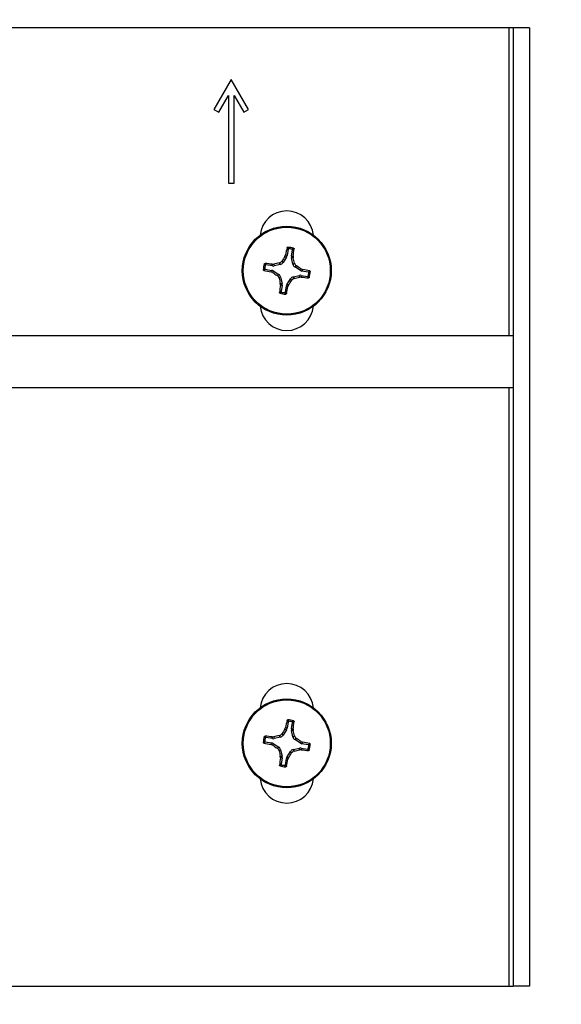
# Model space of a CAD drawing. Header units: inches. Extents: x 0.3 to 33.8, y 0.2 to 21.7.
# Tile 65 of 90: x 25.636 to 25.832, y 9.767 to 10.123. Entities that reach past the tile are written whole.
import ezdxf

# ---------------------------------------------------------------- set-up
doc = ezdxf.new("R2010")
doc.units = ezdxf.units.IN
doc.header["$MEASUREMENT"] = 0
doc.layers.add('BORDERS', color=7, linetype='Continuous')
doc.styles.add('SLDTEXTSTYLE0', font='TXT', dxfattribs={"width": 0.75})
doc.dimstyles.new('SLDDIMSTYLE0', dxfattribs={"dimtxt": 0.1377952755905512, "dimasz": 0.14, "dimexe": 0, "dimexo": 0.0625, "dimgap": 0.0344488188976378, "dimtad": 1, "dimdec": 3, "dimlfac": 10, "dimrnd": 1e-09, "dimzin": 4, "dimdsep": 46, "dimtxsty": 'SLDTEXTSTYLE0', "dimblk1": 'CLOSED', "dimblk2": 'CLOSED', "dimsah": 1, "dimcen": 0.09, "dimadec": 0, "dimazin": 1, "dimtfac": 1, "dimtdec": 3, "dimtofl": 0, "dimtmove": 0, "dimatfit": 3, "dimldrblk": 'CLOSED', "dimfxl": 0, "dimfrac": 2, "dimtolj": 1, "dimtzin": 12, "dimarcsym": 0})
doc.dimstyles.new('SLDDIMSTYLE1', dxfattribs={"dimtxt": 0.18, "dimasz": 0.14, "dimexe": 0, "dimexo": 0.0625, "dimgap": 0, "dimtad": 0, "dimtih": 1, "dimtoh": 1, "dimdec": 0, "dimrnd": 1e-09, "dimzin": 0, "dimdsep": 46, "dimtxsty": 'Standard', "dimsah": 1, "dimcen": 0.09, "dimadec": 0, "dimazin": 0, "dimtfac": 0.14, "dimtdec": 0, "dimtofl": 0, "dimtmove": 0, "dimatfit": 3, "dimfxl": 0, "dimfrac": 2, "dimtolj": 1, "dimtzin": 0, "dimarcsym": 0})
doc.dimstyles.new('SLDDIMSTYLE3', dxfattribs={"dimtxt": 0.1377952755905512, "dimasz": 0.14, "dimexe": 0, "dimexo": 0.0625, "dimgap": 0.0344488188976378, "dimtad": 1, "dimdec": 3, "dimlfac": 10, "dimrnd": 1e-09, "dimzin": 12, "dimdsep": 46, "dimtxsty": 'SLDTEXTSTYLE0', "dimblk1": 'CLOSED', "dimblk2": 'CLOSED', "dimsah": 1, "dimcen": 0.09, "dimadec": 0, "dimazin": 3, "dimtfac": 1, "dimtdec": 3, "dimtmove": 0, "dimatfit": 0, "dimldrblk": 'CLOSED', "dimfxl": 0, "dimfrac": 2, "dimtolj": 1, "dimtzin": 12, "dimarcsym": 0})

# ---------------------------------------------------------------- blocks, each defined once
blk = doc.blocks.new('_Closed')
at = {"color": 0, "linetype": 'ByBlock', "lineweight": -2}
for p, q in [((-1, 0.166667), (0, 0)), ((-1, 0.166667), (-1, -0.166667)), ((0, 0), (-1, -0.166667)), ((0, 0), (-1, 0))]:
    blk.add_line(p, q, dxfattribs=at)
blk = doc.blocks.new('_D_9')
at = {"layer": 'BORDERS'}
for p, q in [((25.33113096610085, 9.83649676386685), (25.33113096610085, 8.476502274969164)), ((25.08506797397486, 9.757520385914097), (25.08506797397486, 8.476502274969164)), ((25.63214045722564, 8.940788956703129), (25.59015595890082, 8.940788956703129)), ((25.59015595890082, 8.940788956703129), (25.59015595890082, 8.722038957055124)), ((25.98849435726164, 8.940788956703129), (26.03047885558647, 8.940788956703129)), ((26.03047885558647, 8.940788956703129), (26.03047885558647, 8.722038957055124)), ((25.59015595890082, 8.722038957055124), (25.63214045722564, 8.722038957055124)), ((26.03047885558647, 8.722038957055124), (25.98849435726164, 8.722038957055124)), ((25.08506797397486, 8.515872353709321), (24.83506797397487, 8.515872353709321)), ((25.08506797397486, 8.515872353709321), (25.33113096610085, 8.515872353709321)), ((25.33113096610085, 8.515872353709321), (26.12337102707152, 8.515872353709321))]:
    blk.add_line(p, q, dxfattribs=at)
at = {"layer": 'BORDERS', "xscale": 0.14, "yscale": 0.14}
blk.add_blockref('_Closed', (25.08506797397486, 8.515872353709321, -0.1940375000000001), dxfattribs=at)
at = {"layer": 'BORDERS', "xscale": 0.14, "yscale": 0.14, "rotation": 180.0000000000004}
blk.add_blockref('_Closed', (25.33113096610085, 8.515872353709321, -0.1940375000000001), dxfattribs=at)
at = {"layer": 'BORDERS', "char_height": 0.1377952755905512, "attachment_point": 1, "style": 'SLDTEXTSTYLE0'}
for s, insert in [('62.5', (25.63214045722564, 8.899666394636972)), ('2.461', (25.58123275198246, 8.693499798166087))]:
    blk.add_mtext(s, dxfattribs=dict(at, insert=insert))
blk = doc.blocks.new('_D_11')
at = {"layer": 'BORDERS'}
for p, q in [((25.9176860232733, 10.90231424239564), (25.87570152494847, 10.90231424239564)), ((25.87570152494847, 10.90231424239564), (25.87570152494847, 10.68356424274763)), ((26.37585533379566, 10.90231424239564), (26.41783983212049, 10.90231424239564)), ((26.41783983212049, 10.90231424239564), (26.41783983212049, 10.68356424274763)), ((25.87570152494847, 10.68356424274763), (25.9176860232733, 10.68356424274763)), ((26.41783983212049, 10.68356424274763), (26.37585533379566, 10.68356424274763)), ((25.08506797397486, 10.03594558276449), (25.08506797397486, 10.51676771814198)), ((25.82101797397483, 10.15960306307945), (25.82101797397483, 10.51676771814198)), ((25.08506797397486, 10.47739763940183), (25.82101797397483, 10.47739763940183)), ((25.82101797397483, 10.47739763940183), (26.51073200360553, 10.47739763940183))]:
    blk.add_line(p, q, dxfattribs=at)
at = {"layer": 'BORDERS', "xscale": 0.14, "yscale": 0.14, "rotation": 180.0000000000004}
blk.add_blockref('_Closed', (25.08506797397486, 10.47739763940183, -0.1940375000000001), dxfattribs=at)
at = {"layer": 'BORDERS', "xscale": 0.14, "yscale": 0.14}
blk.add_blockref('_Closed', (25.82101797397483, 10.47739763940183, -0.1940375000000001), dxfattribs=at)
at = {"layer": 'BORDERS', "char_height": 0.1377952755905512, "attachment_point": 1, "style": 'SLDTEXTSTYLE0'}
for s, insert in [('186.9', (25.9176860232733, 10.86119168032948)), ('7.360', (25.91768600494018, 10.65502508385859))]:
    blk.add_mtext(s, dxfattribs=dict(at, insert=insert))

msp = doc.modelspace()

# ---------------------------------------------------------------- linework, layer by layer
at = {"color": 7, "linetype": 'Continuous', "lineweight": 25}
for p, q in [((25.81351797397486, 10.12023298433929), (25.48151797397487, 10.1202329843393)), ((25.81501797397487, 10.1202329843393), (25.81351797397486, 10.12023298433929)), ((25.81351797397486, 10.12023298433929), (25.81351797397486, 10.00870798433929)), ((25.82101797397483, 10.1202329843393), (25.81501797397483, 10.1202329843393)), ((25.81501797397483, 10.1202329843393), (25.81501797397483, 9.773232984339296)), ((25.82101797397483, 10.1202329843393), (25.82101797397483, 9.773232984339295)), ((25.71301797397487, 10.1014329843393), (25.70676797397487, 10.09060766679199)), ((25.71926797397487, 10.09060766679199), (25.71301797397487, 10.1014329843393)), ((25.70850002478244, 10.08960766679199), (25.71201797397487, 10.09570093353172)), ((25.71201797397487, 10.09570093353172), (25.71201797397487, 10.06393298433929)), ((25.71401797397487, 10.06393298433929), (25.71401797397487, 10.09570093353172)), ((25.71401797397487, 10.09570093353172), (25.7175359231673, 10.08960766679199)), ((25.70676797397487, 10.09060766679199), (25.70850002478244, 10.08960766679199)), ((25.7175359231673, 10.08960766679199), (25.71926797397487, 10.09060766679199)), ((25.71201797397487, 10.06393298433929), (25.71401797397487, 10.06393298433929)), ((25.73302664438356, 10.03721125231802), (25.73177030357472, 10.03521271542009)), ((25.73244743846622, 10.03743248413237), (25.73267924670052, 10.03799398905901)), ((25.73302664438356, 10.03721125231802), (25.73244743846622, 10.03743248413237)), ((25.73267924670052, 10.03799398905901), (25.73324332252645, 10.03777853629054)), ((25.73363264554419, 10.04006706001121), (25.73324332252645, 10.03777853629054)), ((25.7348168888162, 10.03751084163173), (25.735206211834, 10.03979936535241)), ((25.7348168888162, 10.03751084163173), (25.73542047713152, 10.03752765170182)), ((25.73542047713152, 10.03752765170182), (25.73545357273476, 10.03692108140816)), ((25.72789011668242, 10.03398189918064), (25.72560159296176, 10.03437122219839)), ((25.7278733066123, 10.0345854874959), (25.728479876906, 10.03461858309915)), ((25.72789011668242, 10.03398189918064), (25.7278733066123, 10.0345854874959)), ((25.728479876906, 10.03461858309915), (25.72849713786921, 10.033998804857)), ((25.73079868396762, 10.03452361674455), (25.72849713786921, 10.033998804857)), ((25.73079868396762, 10.03452361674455), (25.73039821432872, 10.03508827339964)), ((25.73136983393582, 10.03577737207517), (25.73177030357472, 10.03521271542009)), ((25.73545357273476, 10.03692108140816), (25.73483379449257, 10.03690382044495)), ((25.73535860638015, 10.03460227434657), (25.73483379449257, 10.03690382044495)), ((25.73535860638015, 10.03460227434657), (25.73592326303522, 10.03500274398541)), ((25.73661236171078, 10.0340311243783), (25.73604770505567, 10.03363065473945)), ((25.73804624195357, 10.03237431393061), (25.73604770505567, 10.03363065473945)), ((25.72533389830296, 10.03279765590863), (25.72762242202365, 10.03240833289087)), ((25.72740696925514, 10.03184425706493), (25.72762242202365, 10.03240833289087)), ((25.72796847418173, 10.03161244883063), (25.72740696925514, 10.03184425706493)), ((25.72818970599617, 10.03219165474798), (25.72796847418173, 10.03161244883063)), ((25.72818970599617, 10.03219165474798), (25.73018824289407, 10.03093531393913)), ((25.72962358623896, 10.03053484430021), (25.73018824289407, 10.03093531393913)), ((25.73543726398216, 10.03004235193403), (25.73773881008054, 10.0305671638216)), ((25.73543726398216, 10.03004235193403), (25.73583773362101, 10.02947769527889)), ((25.73775607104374, 10.02994738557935), (25.73773881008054, 10.0305671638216)), ((25.73804624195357, 10.03237431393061), (25.738267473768, 10.03295351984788)), ((25.738267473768, 10.03295351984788), (25.73882897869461, 10.03272171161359)), ((25.73834583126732, 10.03058406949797), (25.73836264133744, 10.02998048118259)), ((25.73834583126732, 10.03058406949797), (25.74063435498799, 10.03019474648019)), ((25.73882897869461, 10.03272171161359), (25.73861352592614, 10.0321576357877)), ((25.74090204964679, 10.03176831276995), (25.73861352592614, 10.0321576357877)), ((25.73087734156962, 10.02996369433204), (25.73031268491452, 10.02956322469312)), ((25.73078237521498, 10.02764488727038), (25.73140215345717, 10.02766214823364)), ((25.73081547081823, 10.02703831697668), (25.73078237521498, 10.02764488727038)), ((25.73141905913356, 10.02705512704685), (25.73081547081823, 10.02703831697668)), ((25.73087734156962, 10.02996369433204), (25.73140215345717, 10.02766214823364)), ((25.73141905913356, 10.02705512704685), (25.73102973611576, 10.02476660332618)), ((25.73260330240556, 10.02449890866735), (25.73299262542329, 10.02678743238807)), ((25.7335567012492, 10.0265719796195), (25.73299262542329, 10.02678743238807)), ((25.73320930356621, 10.02735471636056), (25.73446564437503, 10.0293532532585)), ((25.73320930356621, 10.02735471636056), (25.73378850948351, 10.02713348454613)), ((25.73378850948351, 10.02713348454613), (25.7335567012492, 10.0265719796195)), ((25.7348661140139, 10.02878859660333), (25.73446564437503, 10.0293532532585)), ((25.73836264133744, 10.02998048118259), (25.73775607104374, 10.02994738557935)), ((25.81501797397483, 10.00870798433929), (25.48001797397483, 10.00870798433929)), ((25.48001797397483, 9.989957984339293), (25.81501797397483, 9.989957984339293)), ((25.81351797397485, 9.989957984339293), (25.81351797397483, 9.773232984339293)), ((25.73302664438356, 9.86611125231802), (25.73177030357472, 9.864112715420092)), ((25.73244743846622, 9.86633248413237), (25.73267924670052, 9.86689398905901)), ((25.73302664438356, 9.86611125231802), (25.73244743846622, 9.86633248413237)), ((25.73267924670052, 9.86689398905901), (25.73324332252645, 9.86667853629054)), ((25.73363264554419, 9.868967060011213), (25.73324332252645, 9.86667853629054)), ((25.7348168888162, 9.866410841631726), (25.735206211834, 9.868699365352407)), ((25.7348168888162, 9.866410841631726), (25.73542047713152, 9.866427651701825)), ((25.73542047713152, 9.866427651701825), (25.73545357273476, 9.865821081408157)), ((25.72789011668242, 9.862881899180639), (25.72560159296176, 9.863271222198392)), ((25.7278733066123, 9.863485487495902), (25.728479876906, 9.863518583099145)), ((25.72789011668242, 9.862881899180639), (25.7278733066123, 9.863485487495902)), ((25.728479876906, 9.863518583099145), (25.72849713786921, 9.862898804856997)), ((25.73079868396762, 9.863423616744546), (25.72849713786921, 9.862898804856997)), ((25.73079868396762, 9.863423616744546), (25.73039821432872, 9.863988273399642)), ((25.73136983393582, 9.864677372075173), (25.73177030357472, 9.864112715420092)), ((25.73545357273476, 9.865821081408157), (25.73483379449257, 9.865803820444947)), ((25.73535860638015, 9.863502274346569), (25.73483379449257, 9.865803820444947)), ((25.73535860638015, 9.863502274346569), (25.73592326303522, 9.86390274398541)), ((25.73661236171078, 9.862931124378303), (25.73604770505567, 9.86253065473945)), ((25.73804624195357, 9.861274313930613), (25.73604770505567, 9.86253065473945)), ((25.72533389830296, 9.861697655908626), (25.72762242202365, 9.861308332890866)), ((25.72740696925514, 9.86074425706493), (25.72762242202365, 9.861308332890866)), ((25.72796847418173, 9.860512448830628), (25.72740696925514, 9.86074425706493)), ((25.72818970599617, 9.861091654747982), (25.72796847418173, 9.860512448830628)), ((25.72818970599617, 9.861091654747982), (25.73018824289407, 9.859835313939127)), ((25.72962358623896, 9.85943484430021), (25.73018824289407, 9.859835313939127)), ((25.73543726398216, 9.858942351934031), (25.73773881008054, 9.8594671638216)), ((25.73543726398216, 9.858942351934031), (25.73583773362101, 9.858377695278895)), ((25.73775607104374, 9.858847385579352), (25.73773881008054, 9.8594671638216)), ((25.73804624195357, 9.861274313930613), (25.738267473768, 9.861853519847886)), ((25.738267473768, 9.861853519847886), (25.73882897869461, 9.861621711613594)), ((25.73834583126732, 9.859484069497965), (25.73836264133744, 9.858880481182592)), ((25.73834583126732, 9.859484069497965), (25.74063435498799, 9.859094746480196)), ((25.73882897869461, 9.861621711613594), (25.73861352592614, 9.861057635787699)), ((25.74090204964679, 9.86066831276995), (25.73861352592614, 9.861057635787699)), ((25.73087734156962, 9.858863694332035), (25.73031268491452, 9.858463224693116)), ((25.73078237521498, 9.856544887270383), (25.73140215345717, 9.856562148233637)), ((25.73081547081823, 9.855938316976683), (25.73078237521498, 9.856544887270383)), ((25.73141905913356, 9.855955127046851), (25.73081547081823, 9.855938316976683)), ((25.73087734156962, 9.858863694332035), (25.73140215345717, 9.856562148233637)), ((25.73141905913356, 9.855955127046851), (25.73102973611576, 9.85366660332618)), ((25.73260330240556, 9.853398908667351), (25.73299262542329, 9.855687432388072)), ((25.7335567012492, 9.8554719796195), (25.73299262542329, 9.855687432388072)), ((25.73320930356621, 9.85625471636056), (25.73446564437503, 9.858253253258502)), ((25.73320930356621, 9.85625471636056), (25.73378850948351, 9.856033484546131)), ((25.73378850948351, 9.856033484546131), (25.7335567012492, 9.8554719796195)), ((25.7348661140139, 9.857688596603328), (25.73446564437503, 9.858253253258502)), ((25.73836264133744, 9.858880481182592), (25.73775607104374, 9.858847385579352)), ((25.48151797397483, 9.773232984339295), (25.81351797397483, 9.773232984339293)), ((25.81351797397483, 9.773232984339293), (25.81501797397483, 9.773232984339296)), ((25.82101797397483, 9.773232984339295), (25.81501797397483, 9.773232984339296))]:
    msp.add_line(p, q, dxfattribs=at)
for centre, radius in [((25.73311797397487, 10.0322829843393), 0.0161000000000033), ((25.73311797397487, 10.0322829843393), 0.0157528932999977), ((25.73311797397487, 9.861182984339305), 0.016100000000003), ((25.73311797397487, 9.861182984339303), 0.01575289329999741)]:
    msp.add_circle(centre, radius, dxfattribs=at)
for centre, radius, start, end in [((25.73311797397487, 10.04423298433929), 0.00969999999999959, 5.524228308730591, 174.4757716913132), ((25.73311797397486, 10.03228298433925), 0.00849581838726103, 73.06981271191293, 87.6207632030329), ((25.88710306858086, 9.935561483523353), 0.1851919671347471, 146.6272750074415, 147.2383152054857), ((25.88870399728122, 10.00662432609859), 0.1591470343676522, 167.6780822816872, 168.6319195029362), ((25.73311797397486, 10.0322829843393), 0.008014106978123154, 76.18372835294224, 84.50684756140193), ((25.57779965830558, 10.05951528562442), 0.1591470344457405, 352.0586564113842, 353.0124936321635), ((25.73311797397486, 10.03228298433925), 0.008495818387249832, 163.0698127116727, 177.6207632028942), ((25.73311797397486, 10.0322829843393), 0.008014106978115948, 166.1837283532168, 174.5068475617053), ((25.7058856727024, 9.876964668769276), 0.1591470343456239, 82.0586564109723, 83.0124936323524), ((25.77348036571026, 9.854977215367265), 0.1851919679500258, 103.4522607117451, 104.063300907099), ((25.55581220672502, 9.991920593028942), 0.1851919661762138, 13.45226070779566, 14.0633009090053), ((25.63639647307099, 9.87829788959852), 0.1851919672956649, 56.62727500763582, 57.23831520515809), ((25.75877663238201, 10.18786900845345), 0.1591470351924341, 257.678082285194, 258.6319195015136), ((25.8298394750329, 10.18626807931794), 0.1851919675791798, 236.6272750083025, 237.2383152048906), ((25.7074593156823, 9.87669696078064), 0.1591470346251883, 77.67808228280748, 78.63191950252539), ((25.73311797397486, 10.0322829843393), 0.008014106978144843, 346.1837283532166, 354.5068475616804), ((25.73311797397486, 10.03228298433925), 0.008495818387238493, 343.0698127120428, 357.6207632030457), ((25.91042374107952, 10.07264537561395), 0.1851919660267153, 193.4522607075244, 194.0633009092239), ((25.88843628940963, 10.00505068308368), 0.1591470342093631, 172.058656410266, 173.0124936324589), ((25.57753195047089, 10.05794164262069), 0.1591470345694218, 347.6780822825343, 348.6319195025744), ((25.57913287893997, 10.1290044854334), 0.1851919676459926, 326.627275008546, 327.2383152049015), ((25.69275558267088, 10.20958875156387), 0.1851919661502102, 283.4522607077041, 284.0633009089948), ((25.76035027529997, 10.187601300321), 0.1591470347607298, 262.0586564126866, 263.0124936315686), ((25.73311797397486, 10.03228298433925), 0.008495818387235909, 253.0698127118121, 267.6207632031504), ((25.73311797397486, 10.0322829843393), 0.008014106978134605, 256.1837283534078, 264.5068475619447), ((25.73311797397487, 10.02033298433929), 0.00970000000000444, 185.5242283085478, 354.4757716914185), ((25.73311797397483, 9.873132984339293), 0.009700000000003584, 5.524228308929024, 174.4757716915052), ((25.73311797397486, 9.861182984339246), 0.00849581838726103, 73.06981271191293, 87.6207632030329), ((25.88710306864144, 9.764461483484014), 0.1851919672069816, 146.6272750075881, 147.2383152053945), ((25.88870399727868, 9.835524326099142), 0.1591470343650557, 167.6780822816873, 168.6319195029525), ((25.73311797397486, 9.861182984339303), 0.008014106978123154, 76.18372835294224, 84.50684756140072), ((25.57779965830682, 9.888415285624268), 0.1591470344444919, 352.0586564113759, 353.0124936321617), ((25.73311797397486, 9.861182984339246), 0.008495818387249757, 163.0698127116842, 177.6207632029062), ((25.73311797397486, 9.861182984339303), 0.008014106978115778, 166.1837283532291, 174.506847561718), ((25.70588567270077, 9.705864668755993), 0.1591470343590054, 82.05865641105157, 83.01249363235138), ((25.77348036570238, 9.683877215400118), 0.1851919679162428, 103.4522607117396, 104.0633009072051), ((25.55581220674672, 9.820820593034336), 0.1851919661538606, 13.45226070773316, 14.06330090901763), ((25.63639647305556, 9.707197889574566), 0.1851919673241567, 56.62727500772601, 57.23831520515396), ((25.75877663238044, 10.01676900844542), 0.159147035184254, 257.6780822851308, 258.6319195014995), ((25.8298394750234, 10.01516807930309), 0.1851919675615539, 236.62727500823, 237.2383152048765), ((25.70745931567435, 9.705596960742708), 0.1591470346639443, 77.67808228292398, 78.63191950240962), ((25.73311797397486, 9.861182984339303), 0.008014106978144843, 346.1837283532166, 354.5068475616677), ((25.73311797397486, 9.861182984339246), 0.008495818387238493, 343.0698127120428, 357.6207632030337), ((25.91042374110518, 9.901545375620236), 0.1851919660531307, 193.4522607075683, 194.0633009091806), ((25.88843628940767, 9.833950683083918), 0.1591470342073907, 172.0586564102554, 173.0124936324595), ((25.57753195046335, 9.88684164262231), 0.1591470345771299, 347.6780822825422, 348.6319195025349), ((25.5791328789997, 9.957904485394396), 0.1851919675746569, 326.6272750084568, 327.2383152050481), ((25.69275558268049, 10.0384887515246), 0.1851919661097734, 283.4522607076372, 284.0633009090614), ((25.760350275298, 10.01650130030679), 0.1591470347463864, 262.058656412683, 263.0124936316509), ((25.73311797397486, 9.861182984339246), 0.008495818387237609, 253.0698127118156, 267.6207632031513), ((25.73311797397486, 9.861182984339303), 0.008014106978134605, 256.1837283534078, 264.5068475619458), ((25.73311797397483, 9.849232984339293), 0.00970000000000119, 185.5242283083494, 354.475771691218)]:
    msp.add_arc(centre, radius, start, end, dxfattribs=at)
for centre, major_axis, ratio, start_param, end_param in [((25.73169264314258, 10.03804580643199), (-0.001470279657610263, 0.0005615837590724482), 0.9943069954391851, 2.946332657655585, 3.336852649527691), ((25.73636871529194, 10.03725031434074), (0.001573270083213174, 4.381592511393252e-05), 0.9943069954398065, 2.946332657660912, 3.336852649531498), ((25.72815064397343, 10.03553372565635), (-4.381592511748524e-05, 0.001573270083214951), 0.9943069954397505, 2.946332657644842, 3.336852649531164), ((25.73044191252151, 10.03605619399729), (-0.0009111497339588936, 0.001284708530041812), 0.9935910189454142, 2.751161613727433, 3.53202369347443), ((25.73689118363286, 10.03495904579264), (0.001284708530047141, 0.0009111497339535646), 0.9935910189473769, 2.751161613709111, 3.532023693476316), ((25.72735515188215, 10.030857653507), (-0.0005615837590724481, -0.001470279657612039), 0.9943069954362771, 2.946332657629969, 3.336852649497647), ((25.7293447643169, 10.02960692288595), (-0.001284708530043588, -0.0009111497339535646), 0.9935910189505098, 2.751161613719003, 3.532023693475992), ((25.73579403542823, 10.02850977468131), (0.0009111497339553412, -0.001284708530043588), 0.9935910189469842, 2.751161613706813, 3.532023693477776), ((25.73808530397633, 10.02903224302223), (4.381592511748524e-05, -0.001573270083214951), 0.9943069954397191, 2.946332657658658, 3.336852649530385), ((25.73888079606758, 10.0337083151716), (0.0005615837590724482, 0.001470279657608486), 0.9943069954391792, 2.946332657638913, 3.336852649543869), ((25.7298672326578, 10.02731565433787), (-0.001573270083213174, -4.381592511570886e-05), 0.9943069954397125, 2.946332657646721, 3.336852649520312), ((25.73454330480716, 10.02652016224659), (0.001470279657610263, -0.0005615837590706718), 0.9943069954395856, 2.946332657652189, 3.336852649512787), ((25.73169264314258, 9.866945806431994), (-0.001470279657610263, 0.0005615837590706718), 0.9943069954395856, 2.946332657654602, 3.336852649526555), ((25.73636871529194, 9.866150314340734), (0.001573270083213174, 4.381592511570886e-05), 0.9943069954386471, 2.946332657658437, 3.336852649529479), ((25.72815064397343, 9.864433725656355), (-4.381592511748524e-05, 0.001573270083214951), 0.9943069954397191, 2.946332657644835, 3.336852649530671), ((25.73044191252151, 9.86495619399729), (-0.0009111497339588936, 0.001284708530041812), 0.9935910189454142, 2.751161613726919, 3.53202369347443), ((25.73689118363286, 9.863859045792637), (0.001284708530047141, 0.0009111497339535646), 0.9935910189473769, 2.751161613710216, 3.532023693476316), ((25.72735515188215, 9.859757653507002), (-0.0005615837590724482, -0.001470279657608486), 0.9943069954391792, 2.946332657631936, 3.336852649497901), ((25.7293447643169, 9.858506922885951), (-0.001284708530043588, -0.0009111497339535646), 0.9935910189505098, 2.751161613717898, 3.532023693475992), ((25.73579403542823, 9.857409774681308), (0.0009111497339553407, -0.001284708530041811), 0.9935910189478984, 2.751161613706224, 3.53202369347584), ((25.73808530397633, 9.857932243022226), (4.381592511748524e-05, -0.001573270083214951), 0.9943069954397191, 2.94633265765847, 3.336852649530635), ((25.73888079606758, 9.862608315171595), (0.0005615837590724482, 0.001470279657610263), 0.9943069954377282, 2.946332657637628, 3.336852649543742), ((25.7298672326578, 9.856215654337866), (-0.001573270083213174, -4.381592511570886e-05), 0.9943069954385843, 2.946332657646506, 3.336852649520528), ((25.73454330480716, 9.855420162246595), (0.001470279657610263, -0.0005615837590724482), 0.9943069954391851, 2.946332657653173, 3.336852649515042)]:
    msp.add_ellipse(centre, major_axis=major_axis, ratio=ratio, start_param=start_param, end_param=end_param, dxfattribs=at)
for points, knots in [([(25.73322307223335, 10.04058695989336), (25.73323162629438, 10.04061269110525), (25.73324873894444, 10.0406641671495), (25.73330776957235, 10.04072490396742), (25.73338403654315, 10.04076624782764), (25.73344184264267, 10.04076973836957), (25.73347066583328, 10.04077147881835)], [0, 0, 0, 0, 0.2526917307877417, 0.5055172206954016, 0.7534417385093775, 1, 1, 1, 1]), ([(25.73347066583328, 10.04077147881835), (25.73353934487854, 10.04068847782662), (25.73367785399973, 10.04052108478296), (25.73381566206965, 10.04034770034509), (25.73388513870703, 10.04026028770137)], [0, 0, 0, 0, 0.4958449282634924, 1, 1, 1, 1]), ([(25.73363264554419, 10.04006706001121), (25.73356538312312, 10.0401542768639), (25.73342940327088, 10.04033059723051), (25.73329233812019, 10.0405008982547), (25.73322307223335, 10.04058695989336)], [0, 0, 0, 0, 0.494649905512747, 1, 1, 1, 1]), ([(25.73388513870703, 10.04026028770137), (25.73385870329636, 10.04026024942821), (25.73380582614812, 10.04026017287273), (25.73373226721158, 10.04022679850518), (25.73367413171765, 10.04017286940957), (25.73364311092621, 10.04011532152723), (25.73363511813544, 10.04007846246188), (25.73363264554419, 10.04006706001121)], [0, 0, 0, 0, 0.2255496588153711, 0.4511532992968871, 0.6755815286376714, 0.8996402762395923, 1, 1, 1, 1]), ([(25.73503181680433, 10.04006521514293), (25.73512628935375, 10.04012473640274), (25.73531367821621, 10.04024279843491), (25.7354997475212, 10.04035497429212), (25.73559200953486, 10.04041059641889)], [0, 0, 0, 0, 0.5041524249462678, 0.9999999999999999, 0.9999999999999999, 0.9999999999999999, 0.9999999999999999]), ([(25.735206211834, 10.03979936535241), (25.73520809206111, 10.03982573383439), (25.73521185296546, 10.03987847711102), (25.73518390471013, 10.03995426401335), (25.7351343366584, 10.04001615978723), (25.73507919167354, 10.04005127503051), (25.73504300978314, 10.04006192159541), (25.73503181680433, 10.04006521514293)], [0, 0, 0, 0, 0.2255496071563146, 0.451153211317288, 0.6755811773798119, 0.8996400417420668, 1, 1, 1, 1]), ([(25.73576466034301, 10.04015458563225), (25.7356708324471, 10.04009626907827), (25.73548516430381, 10.03998087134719), (25.73529852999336, 10.03985943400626), (25.735206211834, 10.03979936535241)], [0, 0, 0, 0, 0.5053526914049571, 1, 1, 1, 1]), ([(25.73559200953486, 10.04041059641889), (25.73561628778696, 10.04040066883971), (25.73566480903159, 10.0403808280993), (25.73572113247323, 10.0403249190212), (25.73575823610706, 10.04025597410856), (25.73576834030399, 10.04019614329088), (25.73576535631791, 10.04016244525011), (25.73576466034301, 10.04015458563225)], [0, 0, 0, 0, 0.2243701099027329, 0.4484143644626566, 0.6809026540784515, 0.9255748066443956, 1, 1, 1, 1]), ([(25.72499036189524, 10.03475701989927), (25.72500028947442, 10.03478129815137), (25.72502013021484, 10.03482981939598), (25.72507603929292, 10.03488614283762), (25.72514498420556, 10.03492324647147), (25.72520481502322, 10.03493335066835), (25.72523851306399, 10.03493036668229), (25.72524637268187, 10.0349296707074)], [0, 0, 0, 0, 0.2243701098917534, 0.4484143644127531, 0.6809026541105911, 0.9255748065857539, 1, 1, 1, 1]), ([(25.72533574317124, 10.03419682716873), (25.72527622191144, 10.03429129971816), (25.72515815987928, 10.03447868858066), (25.72504598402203, 10.03466475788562), (25.72499036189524, 10.03475701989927)], [0, 0, 0, 0, 0.5041524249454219, 1, 1, 1, 1]), ([(25.72524637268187, 10.0349296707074), (25.72530468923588, 10.03483584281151), (25.72542008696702, 10.03465017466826), (25.72554152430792, 10.03446354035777), (25.72560159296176, 10.03437122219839)], [0, 0, 0, 0, 0.5053526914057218, 1, 1, 1, 1]), ([(25.72560159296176, 10.03437122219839), (25.72557522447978, 10.0343731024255), (25.72552248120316, 10.03437686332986), (25.72544669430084, 10.03434891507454), (25.72538479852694, 10.03429934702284), (25.72534968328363, 10.03424420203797), (25.72533903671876, 10.03420802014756), (25.72533574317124, 10.03419682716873)], [0, 0, 0, 0, 0.225549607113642, 0.4511532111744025, 0.6755811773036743, 0.8996400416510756, 1, 1, 1, 1]), ([(25.73039821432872, 10.03508827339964), (25.73056301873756, 10.03514483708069), (25.73089263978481, 10.03525796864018), (25.73120420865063, 10.03553911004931), (25.73133625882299, 10.03572907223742), (25.73136983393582, 10.03577737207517)], [0, 0, 0, 0, 0.4271587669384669, 0.8543492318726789, 1, 1, 1, 1]), ([(25.73592326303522, 10.03500274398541), (25.73597982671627, 10.03483793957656), (25.73609295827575, 10.0345083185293), (25.73637409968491, 10.03419674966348), (25.73656406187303, 10.03406469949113), (25.73661236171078, 10.0340311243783)], [0, 0, 0, 0, 0.4271587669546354, 0.8543492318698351, 1, 1, 1, 1]), ([(25.72462947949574, 10.03263567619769), (25.7247124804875, 10.03270435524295), (25.72487987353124, 10.03284286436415), (25.72505325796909, 10.03298067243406), (25.7251406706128, 10.03305014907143)], [0, 0, 0, 0, 0.495844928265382, 1, 1, 1, 1]), ([(25.72481399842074, 10.03238808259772), (25.72478826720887, 10.03239663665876), (25.72473679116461, 10.03241374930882), (25.72467605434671, 10.03247277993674), (25.72463471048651, 10.03254904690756), (25.72463121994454, 10.03260685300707), (25.72462947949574, 10.03263567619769)], [0, 0, 0, 0, 0.2526917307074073, 0.5055172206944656, 0.7534417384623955, 1, 1, 1, 1]), ([(25.72533389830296, 10.03279765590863), (25.72524668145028, 10.03273039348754), (25.72507036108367, 10.03259441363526), (25.72490006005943, 10.03245734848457), (25.72481399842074, 10.03238808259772)], [0, 0, 0, 0, 0.4946499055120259, 1, 1, 1, 1]), ([(25.7251406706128, 10.03305014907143), (25.72514070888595, 10.03302371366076), (25.7251407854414, 10.03297083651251), (25.72517415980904, 10.03289727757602), (25.72522808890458, 10.03283914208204), (25.72528563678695, 10.03280812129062), (25.72532249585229, 10.03280012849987), (25.72533389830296, 10.03279765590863)], [0, 0, 0, 0, 0.2255496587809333, 0.4511532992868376, 0.675581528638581, 0.8996402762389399, 0.9999999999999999, 0.9999999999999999, 0.9999999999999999, 0.9999999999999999]), ([(25.73031268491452, 10.02956322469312), (25.73025612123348, 10.02972802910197), (25.730142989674, 10.03005765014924), (25.72986184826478, 10.03036921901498), (25.7296718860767, 10.03050126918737), (25.72962358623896, 10.03053484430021)], [0, 0, 0, 0, 0.4271587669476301, 0.8543492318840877, 1, 1, 1, 1]), ([(25.74063435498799, 10.03019474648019), (25.74066072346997, 10.03019286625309), (25.7407134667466, 10.03018910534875), (25.74078925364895, 10.03021705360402), (25.74085114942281, 10.03026662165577), (25.74088626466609, 10.03032176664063), (25.74089691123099, 10.03035794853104), (25.74090020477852, 10.03036914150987)], [0, 0, 0, 0, 0.2255496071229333, 0.4511532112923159, 0.675581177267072, 0.8996400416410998, 1, 1, 1, 1]), ([(25.74098957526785, 10.02963629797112), (25.74093125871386, 10.02973012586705), (25.74081586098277, 10.02991579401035), (25.74069442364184, 10.03010242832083), (25.74063435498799, 10.03019474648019)], [0, 0, 0, 0, 0.5053526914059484, 1, 1, 1, 1]), ([(25.74090020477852, 10.03036914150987), (25.74095972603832, 10.03027466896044), (25.74107778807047, 10.03008728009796), (25.7411899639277, 10.02990121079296), (25.74124558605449, 10.02980894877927)], [0, 0, 0, 0, 0.5041524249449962, 1, 1, 1, 1]), ([(25.74090204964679, 10.03176831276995), (25.74098926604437, 10.03183557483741), (25.74116558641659, 10.0319715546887), (25.74133588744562, 10.03210861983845), (25.74142194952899, 10.03217788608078)], [0, 0, 0, 0, 0.4946473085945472, 1, 1, 1, 1]), ([(25.74109527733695, 10.03151581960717), (25.7410952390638, 10.03154225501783), (25.74109516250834, 10.03159513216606), (25.74106178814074, 10.03166869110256), (25.74100785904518, 10.03172682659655), (25.74095031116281, 10.03175784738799), (25.74091345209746, 10.03176584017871), (25.74090204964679, 10.03176831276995)], [0, 0, 0, 0, 0.2255496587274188, 0.4511532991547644, 0.6755815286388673, 0.8996402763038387, 1, 1, 1, 1]), ([(25.74160646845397, 10.03193029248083), (25.74152346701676, 10.03186161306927), (25.74135607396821, 10.03172310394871), (25.74118268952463, 10.03158529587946), (25.74109527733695, 10.03151581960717)], [0, 0, 0, 0, 0.4958475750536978, 1, 1, 1, 1]), ([(25.74142194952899, 10.03217788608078), (25.74144768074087, 10.03216933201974), (25.74149915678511, 10.03215221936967), (25.74155989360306, 10.03209318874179), (25.74160123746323, 10.03201692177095), (25.74160472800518, 10.03195911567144), (25.74160646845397, 10.03193029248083)], [0, 0, 0, 0, 0.2526917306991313, 0.5055172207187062, 0.7534417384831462, 0.9999999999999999, 0.9999999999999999, 0.9999999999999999, 0.9999999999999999]), ([(25.73583773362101, 10.02947769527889), (25.73567292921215, 10.02942113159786), (25.73534330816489, 10.02930800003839), (25.73503173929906, 10.02902685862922), (25.73489968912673, 10.02883689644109), (25.7348661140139, 10.02878859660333)], [0, 0, 0, 0, 0.4271587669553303, 0.8543492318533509, 1, 1, 1, 1]), ([(25.74124558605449, 10.02980894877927), (25.74123565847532, 10.02978467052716), (25.74121581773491, 10.02973614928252), (25.74115990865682, 10.02967982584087), (25.74109096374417, 10.02964272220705), (25.74103113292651, 10.02963261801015), (25.74099743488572, 10.02963560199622), (25.74098957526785, 10.02963629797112)], [0, 0, 0, 0, 0.224370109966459, 0.4484143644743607, 0.6809026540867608, 0.9255748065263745, 1, 1, 1, 1]), ([(25.73064393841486, 10.02415537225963), (25.73061966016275, 10.02416529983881), (25.73057113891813, 10.02418514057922), (25.73051481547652, 10.02424104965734), (25.73047771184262, 10.02430999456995), (25.73046760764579, 10.02436982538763), (25.73047059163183, 10.0244035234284), (25.73047128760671, 10.02441138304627)], [0, 0, 0, 0, 0.2243701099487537, 0.4484143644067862, 0.6809026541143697, 0.9255748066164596, 1, 1, 1, 1]), ([(25.73047128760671, 10.02441138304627), (25.73056511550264, 10.02446969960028), (25.73075078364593, 10.02458509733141), (25.7309374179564, 10.02470653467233), (25.73102973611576, 10.02476660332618)], [0, 0, 0, 0, 0.5053526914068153, 0.9999999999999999, 0.9999999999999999, 0.9999999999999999, 0.9999999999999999]), ([(25.73120413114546, 10.02450075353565), (25.73110965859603, 10.02444123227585), (25.73092226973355, 10.02432317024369), (25.73073620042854, 10.02421099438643), (25.73064393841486, 10.02415537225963)], [0, 0, 0, 0, 0.5041524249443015, 1, 1, 1, 1]), ([(25.73102973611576, 10.02476660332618), (25.73102785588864, 10.0247402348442), (25.73102409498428, 10.02468749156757), (25.73105204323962, 10.02461170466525), (25.73110161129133, 10.02454980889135), (25.73115675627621, 10.02451469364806), (25.73119293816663, 10.02450404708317), (25.73120413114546, 10.02450075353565)], [0, 0, 0, 0, 0.2255496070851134, 0.4511532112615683, 0.675581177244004, 0.8996400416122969, 1, 1, 1, 1]), ([(25.73235080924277, 10.02430568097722), (25.73237724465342, 10.02430571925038), (25.73243012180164, 10.02430579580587), (25.73250368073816, 10.02433917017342), (25.73256181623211, 10.024393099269), (25.73259283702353, 10.02445064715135), (25.73260082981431, 10.02448750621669), (25.73260330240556, 10.02449890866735)], [0, 0, 0, 0, 0.2255496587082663, 0.4511532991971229, 0.6755815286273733, 0.8996402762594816, 1, 1, 1, 1]), ([(25.73276528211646, 10.02379448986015), (25.73269660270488, 10.02387749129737), (25.73255809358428, 10.02404488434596), (25.73242028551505, 10.02421826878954), (25.73235080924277, 10.02430568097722)], [0, 0, 0, 0, 0.4958475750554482, 1, 1, 1, 1]), ([(25.73260330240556, 10.02449890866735), (25.732670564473, 10.02441169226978), (25.73280654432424, 10.02423537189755), (25.73294360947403, 10.02406507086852), (25.73301287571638, 10.02397900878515)], [0, 0, 0, 0, 0.4946473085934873, 1, 1, 1, 1]), ([(25.73301287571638, 10.02397900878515), (25.73300432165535, 10.02395327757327), (25.73298720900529, 10.02390180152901), (25.7329281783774, 10.02384106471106), (25.73285191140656, 10.02379972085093), (25.73279410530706, 10.02379623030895), (25.73276528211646, 10.02379448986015)], [0, 0, 0, 0, 0.2526917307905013, 0.5055172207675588, 0.7534417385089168, 1, 1, 1, 1]), ([(25.73322307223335, 9.86948695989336), (25.73323162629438, 9.869512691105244), (25.73324873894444, 9.869564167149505), (25.73330776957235, 9.86962490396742), (25.73338403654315, 9.86966624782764), (25.73344184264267, 9.869669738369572), (25.73347066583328, 9.869671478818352)], [0, 0, 0, 0, 0.2526917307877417, 0.5055172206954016, 0.7534417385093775, 1, 1, 1, 1]), ([(25.73347066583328, 9.869671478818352), (25.73353934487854, 9.869588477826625), (25.73367785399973, 9.86942108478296), (25.73381566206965, 9.869247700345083), (25.73388513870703, 9.86916028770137)], [0, 0, 0, 0, 0.4958449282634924, 1, 1, 1, 1]), ([(25.73363264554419, 9.868967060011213), (25.73356538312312, 9.869054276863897), (25.73342940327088, 9.869230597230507), (25.73329233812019, 9.869400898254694), (25.73322307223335, 9.86948695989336)], [0, 0, 0, 0, 0.494649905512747, 1, 1, 1, 1]), ([(25.73388513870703, 9.86916028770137), (25.73385870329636, 9.869160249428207), (25.73380582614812, 9.869160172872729), (25.73373226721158, 9.869126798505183), (25.73367413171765, 9.86907286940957), (25.73364311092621, 9.869015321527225), (25.73363511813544, 9.86897846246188), (25.73363264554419, 9.868967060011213)], [0, 0, 0, 0, 0.2255496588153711, 0.4511532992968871, 0.6755815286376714, 0.8996402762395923, 1, 1, 1, 1]), ([(25.73503181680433, 9.868965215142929), (25.73512628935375, 9.869024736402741), (25.73531367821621, 9.869142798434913), (25.7354997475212, 9.869254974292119), (25.73559200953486, 9.869310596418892)], [0, 0, 0, 0, 0.5041524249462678, 0.9999999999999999, 0.9999999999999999, 0.9999999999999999, 0.9999999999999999]), ([(25.735206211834, 9.868699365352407), (25.73520809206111, 9.868725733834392), (25.73521185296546, 9.868778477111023), (25.73518390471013, 9.86885426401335), (25.7351343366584, 9.868916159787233), (25.73507919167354, 9.868951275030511), (25.73504300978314, 9.86896192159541), (25.73503181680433, 9.868965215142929)], [0, 0, 0, 0, 0.2255496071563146, 0.451153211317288, 0.6755811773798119, 0.8996400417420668, 1, 1, 1, 1]), ([(25.73576466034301, 9.86905458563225), (25.7356708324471, 9.868996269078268), (25.73548516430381, 9.86888087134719), (25.73529852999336, 9.868759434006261), (25.735206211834, 9.868699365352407)], [0, 0, 0, 0, 0.5053526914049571, 1, 1, 1, 1]), ([(25.73559200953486, 9.869310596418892), (25.73561628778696, 9.869300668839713), (25.73566480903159, 9.869280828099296), (25.73572113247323, 9.869224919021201), (25.73575823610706, 9.869155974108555), (25.73576834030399, 9.869096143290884), (25.73576535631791, 9.869062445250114), (25.73576466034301, 9.86905458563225)], [0, 0, 0, 0, 0.2243701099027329, 0.4484143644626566, 0.6809026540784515, 0.9255748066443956, 1, 1, 1, 1]), ([(25.72499036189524, 9.86365701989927), (25.72500028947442, 9.863681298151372), (25.72502013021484, 9.863729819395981), (25.72507603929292, 9.863786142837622), (25.72514498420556, 9.86382324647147), (25.72520481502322, 9.863833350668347), (25.72523851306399, 9.86383036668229), (25.72524637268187, 9.863829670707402)], [0, 0, 0, 0, 0.2243701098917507, 0.4484143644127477, 0.6809026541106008, 0.9255748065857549, 1, 1, 1, 1]), ([(25.72533574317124, 9.863096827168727), (25.72527622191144, 9.863191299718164), (25.72515815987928, 9.863378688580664), (25.72504598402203, 9.863564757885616), (25.72499036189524, 9.86365701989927)], [0, 0, 0, 0, 0.5041524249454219, 1, 1, 1, 1]), ([(25.72524637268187, 9.863829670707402), (25.72530468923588, 9.863735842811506), (25.72542008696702, 9.863550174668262), (25.72554152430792, 9.863363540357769), (25.72560159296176, 9.863271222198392)], [0, 0, 0, 0, 0.5053526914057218, 1, 1, 1, 1]), ([(25.72560159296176, 9.863271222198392), (25.72557522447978, 9.863273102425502), (25.72552248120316, 9.863276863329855), (25.72544669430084, 9.863248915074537), (25.72538479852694, 9.86319934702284), (25.72534968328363, 9.863144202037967), (25.72533903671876, 9.863108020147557), (25.72533574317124, 9.863096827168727)], [0, 0, 0, 0, 0.225549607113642, 0.4511532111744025, 0.6755811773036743, 0.8996400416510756, 1, 1, 1, 1]), ([(25.73039821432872, 9.863988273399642), (25.73056301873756, 9.86404483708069), (25.73089263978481, 9.864157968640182), (25.73120420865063, 9.864439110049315), (25.73133625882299, 9.864629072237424), (25.73136983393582, 9.864677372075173)], [0, 0, 0, 0, 0.4271587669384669, 0.8543492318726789, 1, 1, 1, 1]), ([(25.73592326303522, 9.86390274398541), (25.73597982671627, 9.863737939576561), (25.73609295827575, 9.863408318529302), (25.73637409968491, 9.863096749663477), (25.73656406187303, 9.862964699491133), (25.73661236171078, 9.862931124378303)], [0, 0, 0, 0, 0.4271587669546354, 0.8543492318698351, 1, 1, 1, 1]), ([(25.72462947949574, 9.861535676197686), (25.7247124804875, 9.861604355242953), (25.72487987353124, 9.861742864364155), (25.72505325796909, 9.86188067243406), (25.7251406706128, 9.86195014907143)], [0, 0, 0, 0, 0.495844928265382, 1, 1, 1, 1]), ([(25.72481399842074, 9.861288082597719), (25.72478826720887, 9.861296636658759), (25.72473679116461, 9.861313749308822), (25.72467605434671, 9.86137277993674), (25.72463471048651, 9.86144904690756), (25.72463121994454, 9.861506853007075), (25.72462947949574, 9.861535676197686)], [0, 0, 0, 0, 0.2526917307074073, 0.5055172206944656, 0.7534417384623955, 1, 1, 1, 1]), ([(25.72533389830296, 9.861697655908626), (25.72524668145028, 9.861630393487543), (25.72507036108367, 9.86149441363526), (25.72490006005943, 9.861357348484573), (25.72481399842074, 9.861288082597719)], [0, 0, 0, 0, 0.4946499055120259, 1, 1, 1, 1]), ([(25.7251406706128, 9.86195014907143), (25.72514070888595, 9.861923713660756), (25.7251407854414, 9.861870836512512), (25.72517415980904, 9.861797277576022), (25.72522808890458, 9.861739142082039), (25.72528563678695, 9.861708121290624), (25.72532249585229, 9.86170012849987), (25.72533389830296, 9.861697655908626)], [0, 0, 0, 0, 0.2255496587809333, 0.4511532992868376, 0.675581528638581, 0.8996402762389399, 0.9999999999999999, 0.9999999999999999, 0.9999999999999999, 0.9999999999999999]), ([(25.73031268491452, 9.858463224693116), (25.73025612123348, 9.858628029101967), (25.730142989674, 9.858957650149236), (25.72986184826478, 9.859269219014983), (25.7296718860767, 9.859401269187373), (25.72962358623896, 9.85943484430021)], [0, 0, 0, 0, 0.4271587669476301, 0.8543492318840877, 1, 1, 1, 1]), ([(25.74063435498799, 9.859094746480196), (25.74066072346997, 9.859092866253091), (25.7407134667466, 9.85908910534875), (25.74078925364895, 9.859117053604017), (25.74085114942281, 9.859166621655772), (25.74088626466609, 9.859221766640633), (25.74089691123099, 9.859257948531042), (25.74090020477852, 9.859269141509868)], [0, 0, 0, 0, 0.2255496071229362, 0.4511532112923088, 0.6755811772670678, 0.8996400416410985, 1, 1, 1, 1]), ([(25.74098957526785, 9.858536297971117), (25.74093125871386, 9.858630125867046), (25.74081586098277, 9.858815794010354), (25.74069442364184, 9.859002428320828), (25.74063435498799, 9.859094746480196)], [0, 0, 0, 0, 0.5053526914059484, 1, 1, 1, 1]), ([(25.74090020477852, 9.859269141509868), (25.74095972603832, 9.859174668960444), (25.74107778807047, 9.858987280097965), (25.7411899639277, 9.858801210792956), (25.74124558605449, 9.858708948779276)], [0, 0, 0, 0, 0.5041524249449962, 1, 1, 1, 1]), ([(25.74090204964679, 9.86066831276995), (25.74098926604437, 9.86073557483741), (25.74116558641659, 9.860871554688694), (25.74133588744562, 9.86100861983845), (25.74142194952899, 9.861077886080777)], [0, 0, 0, 0, 0.4946473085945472, 1, 1, 1, 1]), ([(25.74109527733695, 9.860415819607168), (25.7410952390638, 9.860442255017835), (25.74109516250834, 9.86049513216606), (25.74106178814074, 9.860568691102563), (25.74100785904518, 9.86062682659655), (25.74095031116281, 9.86065784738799), (25.74091345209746, 9.860665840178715), (25.74090204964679, 9.86066831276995)], [0, 0, 0, 0, 0.2255496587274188, 0.4511532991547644, 0.6755815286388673, 0.8996402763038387, 1, 1, 1, 1]), ([(25.74160646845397, 9.860830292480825), (25.74152346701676, 9.860761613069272), (25.74135607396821, 9.860623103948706), (25.74118268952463, 9.860485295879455), (25.74109527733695, 9.860415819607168)], [0, 0, 0, 0, 0.4958475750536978, 1, 1, 1, 1]), ([(25.74142194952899, 9.861077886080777), (25.74144768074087, 9.861069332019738), (25.74149915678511, 9.861052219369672), (25.74155989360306, 9.860993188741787), (25.74160123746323, 9.860916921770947), (25.74160472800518, 9.860859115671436), (25.74160646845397, 9.860830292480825)], [0, 0, 0, 0, 0.2526917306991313, 0.5055172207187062, 0.7534417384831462, 0.9999999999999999, 0.9999999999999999, 0.9999999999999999, 0.9999999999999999]), ([(25.73583773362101, 9.858377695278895), (25.73567292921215, 9.858321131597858), (25.73534330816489, 9.858208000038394), (25.73503173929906, 9.85792685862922), (25.73489968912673, 9.857736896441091), (25.7348661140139, 9.857688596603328)], [0, 0, 0, 0, 0.4271587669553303, 0.8543492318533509, 1, 1, 1, 1]), ([(25.74124558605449, 9.858708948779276), (25.74123565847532, 9.858684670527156), (25.74121581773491, 9.858636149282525), (25.74115990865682, 9.858579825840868), (25.74109096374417, 9.858542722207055), (25.74103113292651, 9.858532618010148), (25.74099743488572, 9.858535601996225), (25.74098957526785, 9.858536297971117)], [0, 0, 0, 0, 0.224370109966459, 0.4484143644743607, 0.6809026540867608, 0.9255748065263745, 1, 1, 1, 1]), ([(25.73064393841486, 9.853055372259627), (25.73061966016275, 9.853065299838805), (25.73057113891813, 9.853085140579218), (25.73051481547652, 9.85314104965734), (25.73047771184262, 9.85320999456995), (25.73046760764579, 9.853269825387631), (25.73047059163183, 9.853303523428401), (25.73047128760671, 9.853311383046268)], [0, 0, 0, 0, 0.2243701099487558, 0.4484143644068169, 0.6809026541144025, 0.925574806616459, 1, 1, 1, 1]), ([(25.73047128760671, 9.853311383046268), (25.73056511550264, 9.853369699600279), (25.73075078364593, 9.853485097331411), (25.7309374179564, 9.85360653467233), (25.73102973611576, 9.85366660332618)], [0, 0, 0, 0, 0.5053526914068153, 0.9999999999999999, 0.9999999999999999, 0.9999999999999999, 0.9999999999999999]), ([(25.73120413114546, 9.85340075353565), (25.73110965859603, 9.853341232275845), (25.73092226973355, 9.85322317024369), (25.73073620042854, 9.853110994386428), (25.73064393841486, 9.853055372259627)], [0, 0, 0, 0, 0.5041524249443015, 1, 1, 1, 1]), ([(25.73102973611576, 9.85366660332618), (25.73102785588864, 9.8536402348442), (25.73102409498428, 9.853587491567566), (25.73105204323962, 9.853511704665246), (25.73110161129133, 9.853449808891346), (25.73115675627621, 9.85341469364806), (25.73119293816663, 9.85340404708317), (25.73120413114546, 9.85340075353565)], [0, 0, 0, 0, 0.2255496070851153, 0.4511532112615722, 0.6755811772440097, 0.8996400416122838, 1, 1, 1, 1]), ([(25.73235080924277, 9.853205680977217), (25.73237724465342, 9.853205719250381), (25.73243012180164, 9.853205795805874), (25.73250368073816, 9.853239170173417), (25.73256181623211, 9.853293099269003), (25.73259283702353, 9.853350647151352), (25.73260082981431, 9.853387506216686), (25.73260330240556, 9.853398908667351)], [0, 0, 0, 0, 0.2255496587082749, 0.4511532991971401, 0.6755815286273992, 0.8996402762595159, 1, 1, 1, 1]), ([(25.73276528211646, 9.852694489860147), (25.73269660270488, 9.852777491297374), (25.73255809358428, 9.852944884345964), (25.73242028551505, 9.85311826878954), (25.73235080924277, 9.853205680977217)], [0, 0, 0, 0, 0.4958475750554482, 1, 1, 1, 1]), ([(25.73260330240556, 9.85339890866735), (25.732670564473, 9.853311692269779), (25.73280654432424, 9.853135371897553), (25.73294360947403, 9.852965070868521), (25.73301287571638, 9.852879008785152)], [0, 0, 0, 0, 0.4946473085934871, 0.9999999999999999, 0.9999999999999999, 0.9999999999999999, 0.9999999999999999]), ([(25.73301287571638, 9.852879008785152), (25.73300432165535, 9.852853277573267), (25.73298720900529, 9.852801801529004), (25.7329281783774, 9.852741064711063), (25.73285191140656, 9.852699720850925), (25.73279410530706, 9.852696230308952), (25.73276528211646, 9.852694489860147)], [0, 0, 0, 0, 0.2526917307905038, 0.5055172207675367, 0.7534417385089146, 1, 1, 1, 1])]:
    msp.add_open_spline(points, degree=3, knots=knots, dxfattribs=at)

# ---------------------------------------------------------------- dimensions: what is measured, and where the dimension line sits
at = {"layer": 'BORDERS'}
for base, p1, p2, dimstyle, picture, middle in [((25.82101797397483, 10.47739763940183), (25.08506797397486, 9.996575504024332), (25.82101797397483, 10.1202329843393), 'SLDDIMSTYLE0', '_D_11', (26.14677066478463, 10.47739763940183)), ((25.33113096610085, 8.515872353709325), (25.08506797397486, 9.796890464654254), (25.33113096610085, 9.875866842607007), 'SLDDIMSTYLE3', '_D_9', (25.8103173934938, 8.515872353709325))]:
    dim = msp.add_linear_dim(base=base, p1=p1, p2=p2, dimstyle=dimstyle, dxfattribs=at)
    dim.commit()
    dim.dimension.update_dxf_attribs({"geometry": picture, "text_midpoint": middle, "dimtype": 160})

# ---------------------------------------------------------------- leaders
msp.add_leader([(25.33946691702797, 9.87063357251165), (25.72152540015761, 9.344822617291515)], dimstyle='SLDDIMSTYLE1', dxfattribs=at)

doc.saveas('drawing.dxf')
